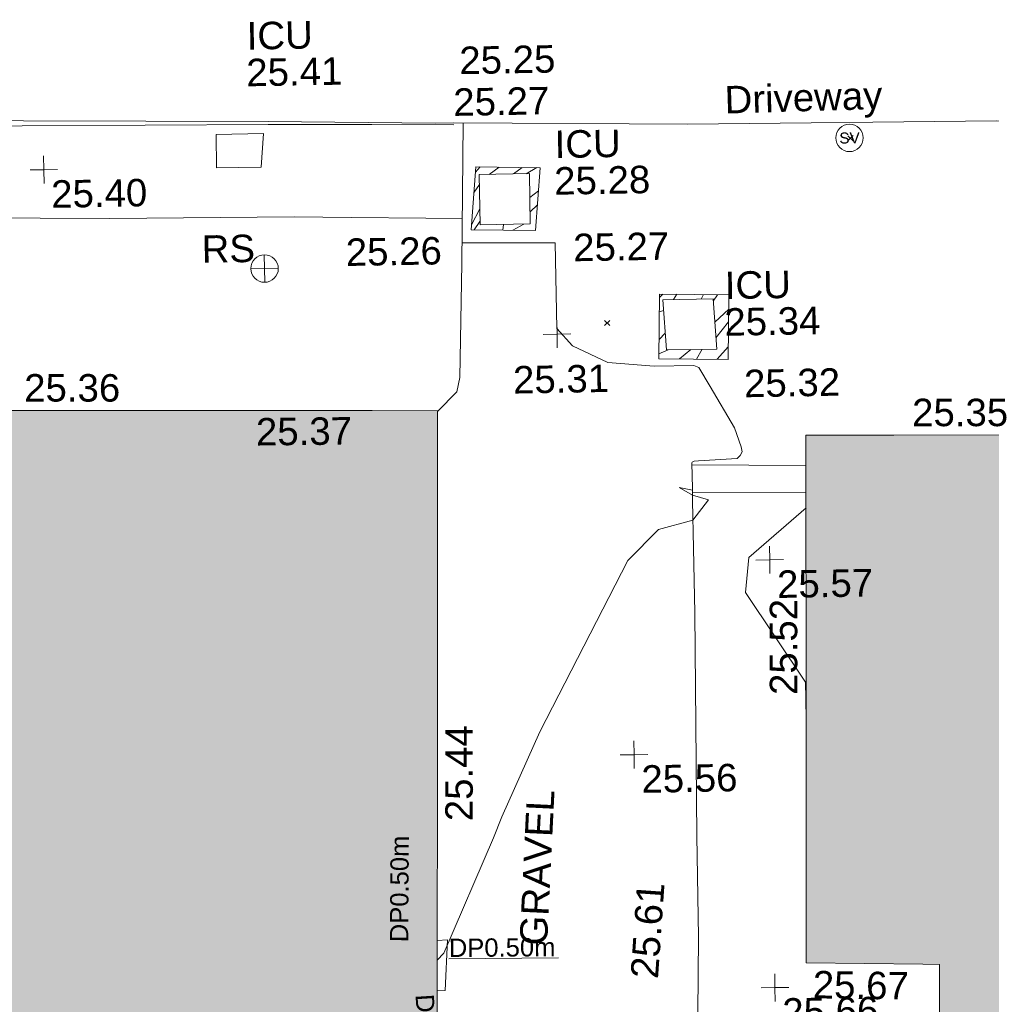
# Model space of a CAD drawing. Header units: millimetres. Extents: x -287732 to 520720, y -103372 to 287754.
# Tile 162 of 256: x -163253 to -149992, y 158575 to 172015. Entities that reach past the tile are written whole.
import ezdxf

# ---------------------------------------------------------------- set-up
doc = ezdxf.new("R2010")
doc.units = ezdxf.units.MM
for name, pattern in [('IMPORT-HIDDEN2 _3_', [4762.5, 3175, -1587.5]), ('IMPORT-UG_ELEC_STREET LIGHTING_QLB2 _2_', [2700, 1500, -300.0000000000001, 0, -250, 150, -300.0000000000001, 0, -200]), ('IMPORT-UG_WATER_QLB2 _2_', [2500, 1500, -300.0000000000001, 0, -50, 150, -300.0000000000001, 0, -200])]:
    doc.linetypes.add(name, pattern=pattern)
for name, color, linetype, lineweight in [('00_TOPO_DRIVE_WAY', 7, 'Continuous', 9), ('00_TOPO_SURFACE', 7, 'Continuous', 9), ('00_TOPO_SURVEY_TEXT', 7, 'Continuous', 9), ('A_RHA_Detail', 7, 'Continuous', 9), ('GEN-TEXT', 7, 'Continuous', 9)]:
    doc.layers.add(name, color=color, linetype=linetype, lineweight=lineweight)
for name, color, linetype, lineweight, true_color in [('00_TOPO_FOOTPATH', 7, 'Continuous', 9, 0xa50000), ('00_TOPO_FURN_SIGN', 7, 'Continuous', 9, 0x666666), ('00_TOPO_KERB_BOTTOM', 1, 'Continuous', 9, 0xff0000), ('00_TOPO_KERB_TOP', 7, 'Continuous', 9, 0xa500a5), ('00_TOPO_LEVEL_SPOT', 7, 'Continuous', 9, 0x666666), ('00_TOPO_SERV_IC', 5, 'Continuous', 9, 0x0000ff), ('00_TOPO_SERV_STOP_VALVE', 7, 'Continuous', 9, 0x666666), ('00_TOPO_STEPS', 7, 'Continuous', 9, 0x666666), ('00_UAV_BUILDING_OUTLINE', 5, 'Continuous', 9, 0x0000ff), ('01_DTM_CONTOUR_MNR', 7, 'Continuous', 9, 0xa5a552), ('12333-PUM-2D-U-0001-C01 - Rev2_REVIT IMPORT_dwg', 7, 'Continuous', 9, 0x767676), ('A_RHA_Line', 7, 'Continuous', 9, 0x00a600), ('PUM-CHAMBER EXTENTS', 6, 'IMPORT-HIDDEN2 _3_', 9, 0xff00ff), ('PUM-WATER-MH', 5, 'Continuous', 9, 0x0000ff), ('PUM-WATER-QLB2', 5, 'IMPORT-UG_WATER_QLB2 _2_', 9, 0x0000ff)]:
    doc.layers.add(name, color=color, linetype=linetype, lineweight=lineweight, true_color=true_color)
doc.styles.add('Arial_1', font='arial.ttf', dxfattribs={"height": 250})
doc.styles.add('Swis721 Lt BT', font='swissl.ttf', dxfattribs={"height": 399.9999999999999})
doc.styles.add('Swis721 Lt BT_2', font='swissl.ttf', dxfattribs={"height": 375})
pattern_1 = [(45, (-533641079.65, -725615854.3560001), (-265.1650429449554, 265.1650429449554), []), (45, (-533640902.873, -725615854.3560001), (-265.1650429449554, 265.1650429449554), [])]

# ---------------------------------------------------------------- blocks, each defined once
blk = doc.blocks.new('12333-PUM-2D-U-0001-C01 - Rev2_REVIT IMPORT_dwg_MSL_Sluice_Valve_SYM-2077186-Site Location Plan Proposed')
at = {"layer": '00_TOPO_SERV_STOP_VALVE', "color": 254, "true_color": 0xcccccc}
blk.add_circle((0, 0), 500.0000000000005, dxfattribs=at)
at = {"layer": '00_TOPO_SERV_STOP_VALVE', "insert": (0, 198.9876086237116), "char_height": 399.9999999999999, "width": 785.1100955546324, "attachment_point": 2, "line_spacing_factor": 1.005061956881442, "style": 'Swis721 Lt BT'}
blk.add_mtext('SV', dxfattribs=at)
blk = doc.blocks.new('12333-PUM-2D-U-0001-C01 - Rev2_REVIT IMPORT_dwg_MSL_RoadSign_SYM-2077193-Site Location Plan Proposed')
at = {"layer": '00_TOPO_FURN_SIGN', "color": 254, "true_color": 0xcccccc}
for p, q in [((-0.2287617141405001, -500.0000000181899), (-0.2287617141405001, 499.9999999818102)), ((-500.2287617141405, 0), (499.7712382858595, 0))]:
    blk.add_line(p, q, dxfattribs=at)
blk.add_circle((-0.2287617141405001, 0), 500.0000000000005, dxfattribs=at)
blk = doc.blocks.new('12333-PUM-2D-U-0001-C01 - Rev2_REVIT IMPORT_dwg_MM-2077200-Site Location Plan Proposed')
at = {"layer": '00_TOPO_LEVEL_SPOT', "color": 254, "true_color": 0xcccccc, "flags": 128}
for points in [[(500.0000000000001, 0), (0, 0), (0, 500.0000000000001)], [(0, -500.0000000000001), (0, 0), (-500.0000000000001, 0)]]:
    blk.add_lwpolyline(points, dxfattribs=at)
blk = doc.blocks.new('12333-PUM-2D-U-0001-C01 - Rev2_REVIT IMPORT_dwg_MGS62954_T2_Galway_ITM_3d_Rev1-2077680-Site Location Plan Proposed')
at = {"layer": '00_TOPO_DRIVE_WAY', "color": 254, "true_color": 0xcccccc, "flags": 128}
for points in [[(533747344.24162, 725724814.9490771), (533747609.6850337, 725725076.6999832), (533747654.5705009, 725725274.080088), (533747707.3378616, 725726828.2739666), (533747760.1353601, 725728745.8669437)], [(533747634.9638193, 725728748.7596011), (533750821.4659277, 725728675.1209817), (533755039.3341944, 725728649.0769134), (533760195.1452595, 725728528.2893878), (533766107.9389402, 725728420.0941715), (533772325.3917744, 725728327.5430996), (533775213.6032514, 725728177.2023904)]]:
    blk.add_lwpolyline(points, dxfattribs=at)
at = {"layer": '00_TOPO_FOOTPATH', "color": 254, "true_color": 0xcccccc, "flags": 128}
blk.add_lwpolyline([(533716509.2170857, 725726760.0904541), (533716520.0000001, 725726840.0000001), (533718410.0000001, 725727010), (533719548.8541701, 725727691.8659503), (533719760.9249094, 725727793.9087627), (533721255.2925904, 725727909.4001667), (533723661.0331931, 725727898.2680072), (533726387.9122619, 725727908.9516324), (533730090.0530677, 725727828.5264971), (533733093.9109142, 725727775.9759908), (533735987.417595, 725727715.5118432), (533738169.1319916, 725727629.4399927), (533742916.3907012, 725727526.6794776), (533745433.8252317, 725727502.7841978), (533746214.0887906, 725727481.2898372), (533747227.8362016, 725727453.363565), (533747724.1774735, 725727439.884792)], dxfattribs=at)
at = {"layer": '00_TOPO_KERB_BOTTOM', "color": 254, "true_color": 0xcccccc, "flags": 128}
blk.add_lwpolyline([(533718902.0406851, 725729306.6827767), (533719739.712406, 725729309.4440213), (533722067.1559501, 725729265.8544377), (533725314.999899, 725729198.2312101), (533730337.4750065, 725729095.1731806), (533735224.5689136, 725729011.6519537), (533738371.241127, 725728947.3415241), (533740373.1331082, 725728906.4276556), (533741760.146176, 725728878.410994), (533745101.1675755, 725728810.9247764), (533747376.8537813, 725728751.7965444), (533747634.9638193, 725728748.7596011)], dxfattribs=at)
at = {"layer": '00_TOPO_KERB_TOP', "color": 254, "true_color": 0xcccccc, "flags": 128}
blk.add_lwpolyline([(533718904.6055484, 725729229.2577907), (533719739.2613209, 725729232.0486037), (533722065.6258769, 725729188.479228), (533725313.4005707, 725729120.8574426), (533727011.8036676, 725729086.0072794), (533728450.0917016, 725729056.4945139), (533730336.0199593, 725729017.7964523), (533735223.1170288, 725728934.2751714), (533738396.8812265, 725728869.4110466), (533740371.5609828, 725728829.0533308), (533741742.3409033, 725728812.5585402), (533745100.693315, 725728772.1470056), (533746516.3833102, 725728744.2552675), (533747631.7722932, 725728720.7200453)], dxfattribs=at)
at = {"layer": '00_TOPO_SERV_IC', "color": 254, "true_color": 0xcccccc}
for p, q in [((533744385.9000002, 725728647.6000001), (533745033.6000001, 725728647.6000001)), ((533744385.9000002, 725728647.6000001), (533744385.9000002, 725728190.4000002)), ((533745033.6000001, 725728647.6000001), (533744995.5000002, 725728190.4000002)), ((533744385.9000002, 725728190.4000002), (533744995.5000002, 725728190.4000002)), ((533747967.3000002, 725728038.0000001), (533748653.1000001, 725728038.0000001)), ((533747967.3000002, 725728038.0000001), (533747967.3000002, 725727352.2000002)), ((533748653.1000001, 725728038.0000001), (533748653.1000001, 725727352.2000002)), ((533747967.3000002, 725727352.2000002), (533748653.1000001, 725727352.2000002)), ((533750443.8000001, 725726285.4000002), (533751129.6000001, 725726285.4000002)), ((533750443.8000001, 725726285.4000002), (533750481.9000001, 725725599.6)), ((533751129.6000001, 725726285.4000002), (533751167.7000001, 725725599.6)), ((533750481.9000001, 725725599.6), (533751167.7000001, 725725599.6))]:
    blk.add_line(p, q, dxfattribs=at)
at = {"layer": '00_TOPO_STEPS', "color": 254, "true_color": 0xcccccc}
for p, q in [((533752357.8886564, 725723989.3383322), (533750802.4602993, 725724026.6247026)), ((533750802.1732611, 725723644.7908419), (533752351.5986, 725723620.7849017))]:
    blk.add_line(p, q, dxfattribs=at)
at = {"layer": '00_TOPO_SURFACE', "color": 254, "true_color": 0xcccccc, "flags": 128}
for points in [[(533747715.0984069, 725727110.1351786), (533748990.0000001, 725727090.0000001), (533748990.0000001, 725725920.0000001), (533749200.0000001, 725725680.0000001), (533749680.0000002, 725725440.0000002), (533750310.0000002, 725725380), (533750850, 725725380), (533750920.0000001, 725725350), (533751070.0000001, 725725090.0000001), (533751390.0000001, 725724520.0000001), (533751480, 725724260), (533751490, 725724190.0000001), (533751463.111809, 725724142.3065677), (533751420.0000001, 725724100.0000001), (533750890.0000001, 725724080.0000001), (533750830.84341, 725724074.4389861), (533750804.1173021, 725724063.8904018), (533750802.4782158, 725724050.4585509)], [(533750802.4782158, 725724050.4585509), (533750802.2170864, 725723703.0898924), (533750802.0906397, 725723534.8836317), (533750803.7752504, 725722887.8231307), (533750806.076113, 725722004.0596718), (533750782.0677864, 725718961.3827457), (533750779.3780541, 725717580.5127354), (533750670.0000001, 725713390.0000001)]]:
    blk.add_lwpolyline(points, dxfattribs=at)
at = {"layer": '01_DTM_CONTOUR_MNR', "color": 254, "true_color": 0xcccccc, "flags": 128}
for points in [[(533747207.2672281, 725717327.300269), (533747300.571324, 725717421.0285763), (533748002.9858109, 725718984.1964405), (533748121.4165816, 725719267.9150287), (533748663.1201505, 725720418.405041), (533749903.0254509, 725722734.4664217), (533750328.5932427, 725723151.5898769), (533750800.0000001, 725723270), (533751021.4285715, 725723542.8571429), (533750800.0000001, 725723612.5), (533750622.7777779, 725723720.0000001), (533750802.1993557, 725723679.503594)], [(533752347.9893637, 725723409.308825), (533751557.7939633, 725722746.3658501), (533751500.0856867, 725722272.4022449), (533752300.0000001, 725721030), (533752301.2552302, 725720806.5062761), (533752298.5506071, 725720512.54257)]]:
    blk.add_lwpolyline(points, dxfattribs=at)
at = {"xscale": 0.375, "yscale": 0.375, "zscale": 0.375}
for name, p in [('12333-PUM-2D-U-0001-C01 - Rev2_REVIT IMPORT_dwg_MSL_Sluice_Valve_SYM-2077186-Site Location Plan Proposed', (533753030.0000001, 725728450.0000002)), ('12333-PUM-2D-U-0001-C01 - Rev2_REVIT IMPORT_dwg_MM-2077200-Site Location Plan Proposed', (533742027.0501565, 725728207.4617248)), ('12333-PUM-2D-U-0001-C01 - Rev2_REVIT IMPORT_dwg_MSL_RoadSign_SYM-2077193-Site Location Plan Proposed', (533745016.1691286, 725726805.7847869)), ('12333-PUM-2D-U-0001-C01 - Rev2_REVIT IMPORT_dwg_MM-2077200-Site Location Plan Proposed', (533748991.9172841, 725725841.523872)), ('12333-PUM-2D-U-0001-C01 - Rev2_REVIT IMPORT_dwg_MM-2077200-Site Location Plan Proposed', (533751840, 725722710.0000001)), ('12333-PUM-2D-U-0001-C01 - Rev2_REVIT IMPORT_dwg_MM-2077200-Site Location Plan Proposed', (533749942.4407968, 725720083.068633)), ('12333-PUM-2D-U-0001-C01 - Rev2_REVIT IMPORT_dwg_MM-2077200-Site Location Plan Proposed', (533751810.0000002, 725716870))]:
    blk.add_blockref(name, p, dxfattribs=at)
at = {"layer": '00_TOPO_DRIVE_WAY', "color": 251, "true_color": 0x666666, "insert": (533751331.7081021, 725729186.3837242), "char_height": 375, "width": 2436.183848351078, "attachment_point": 1, "rotation": 0.709067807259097, "line_spacing_factor": 1.005061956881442, "style": 'Swis721 Lt BT_2'}
blk.add_mtext('Driveway', dxfattribs=at)
at = {"layer": '00_TOPO_DRIVE_WAY', "color": 251, "true_color": 0x666666, "insert": (533746128.6190067, 725727196.2861468), "char_height": 375, "width": 1495.902363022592, "attachment_point": 1, "line_spacing_factor": 1.005061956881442, "style": 'Swis721 Lt BT_2'}
blk.add_mtext('25.26', dxfattribs=at)
at = {"layer": '00_TOPO_FURN_SIGN', "insert": (533744162.3925484, 725727273.2855242), "char_height": 375, "width": 783.5679044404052, "attachment_point": 1, "line_spacing_factor": 1.005061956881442, "style": 'Swis721 Lt BT_2'}
blk.add_mtext('RS', dxfattribs=at)
at = {"layer": '00_TOPO_KERB_BOTTOM', "color": 251, "true_color": 0x666666, "insert": (533747723.8630641, 725729787.2803302), "char_height": 375, "width": 1495.902363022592, "attachment_point": 1, "line_spacing_factor": 1.005061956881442, "style": 'Swis721 Lt BT_2'}
blk.add_mtext('25.25', dxfattribs=at)
at = {"layer": '00_TOPO_KERB_TOP', "color": 251, "true_color": 0x666666, "insert": (533747631.8, 725729219.0925015), "char_height": 375, "width": 1495.902363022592, "attachment_point": 1, "line_spacing_factor": 1.005061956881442, "style": 'Swis721 Lt BT_2'}
blk.add_mtext('25.27', dxfattribs=at)
at = {"layer": '00_TOPO_LEVEL_SPOT', "char_height": 375, "width": 1495.902363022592, "attachment_point": 1, "line_spacing_factor": 1.005061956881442, "style": 'Swis721 Lt BT_2'}
for s, insert in [('25.40', (533742122.1808528, 725728060.1102244)), ('25.31', (533748380.6317476, 725725415.229909)), ('25.57', (533751935.0808527, 725722562.6102246)), ('25.56', (533750037.4808529, 725719935.7102244)), ('25.66', (533751905.0808529, 725716722.6102245))]:
    blk.add_mtext(s, dxfattribs=dict(at, insert=insert))
at = {"layer": '00_TOPO_SERV_IC', "color": 251, "true_color": 0x666666, "char_height": 375, "attachment_point": 1, "line_spacing_factor": 1.005061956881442, "style": 'Swis721 Lt BT_2'}
for s, insert, width in [('ICU', (533744827.7294654, 725730172.7807962), 1021.012723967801), ('25.41', (533744813.8186405, 725729672.3223685), 1495.902363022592), ('ICU', (533749003.7141504, 725728619.8182932), 1021.012723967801), ('25.28', (533748989.8033255, 725728119.3598658), 1495.902363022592), ('ICU', (533751292.6111333, 725726654.2746865), 1021.012723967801), ('25.34', (533751278.7003084, 725726153.816259), 1495.902363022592)]:
    blk.add_mtext(s, dxfattribs=dict(at, insert=insert, width=width))
at = {"layer": '00_TOPO_SURFACE', "color": 251, "true_color": 0x666666, "char_height": 375, "width": 1495.902363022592, "attachment_point": 1, "line_spacing_factor": 1.005061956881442, "style": 'Swis721 Lt BT_2'}
for s, insert in [('25.27', (533749232.8744158, 725727206.5922521)), ('25.32', (533751532.3219552, 725725309.7448794))]:
    blk.add_mtext(s, dxfattribs=dict(at, insert=insert))
at = {"layer": '00_TOPO_SURFACE', "color": 251, "true_color": 0x666666, "insert": (533749841.6999506, 725717045.0194589), "char_height": 375, "width": 1495.902363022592, "attachment_point": 1, "rotation": 85.06283377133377, "line_spacing_factor": 1.005061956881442, "style": 'Swis721 Lt BT_2'}
blk.add_mtext('25.61', dxfattribs=at)
at = {"layer": '00_TOPO_SURVEY_TEXT', "color": 251, "true_color": 0x666666, "insert": (533748334.6514931, 725717517.1583356), "char_height": 375, "width": 2322.210334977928, "attachment_point": 1, "rotation": 86.2212608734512, "line_spacing_factor": 1.005061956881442, "style": 'Swis721 Lt BT_2'}
blk.add_mtext('GRAVEL', dxfattribs=at)
at = {"layer": '00_UAV_BUILDING_OUTLINE', "color": 251, "true_color": 0x666666, "char_height": 375, "width": 1495.902363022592, "attachment_point": 1, "line_spacing_factor": 1.005061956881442, "style": 'Swis721 Lt BT_2'}
for s, insert, rotation in [('25.36', (533741711.0057616, 725725423.2085415), 358.95198352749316), ('25.35', (533753821.735398, 725724875.2645515), 359.02223484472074), ('25.37', (533744861.1530972, 725724767.4870546), 359.62578465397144), ('25.52', (533751809.2865213, 725720866.3062435), 89.02223484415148), ('25.44', (533747350.813964, 725719220.5475227), 88.951983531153), ('25.67', (533752333.3221457, 725717090.550185), 358.2202595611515)]:
    blk.add_mtext(s, dxfattribs=dict(at, insert=insert, rotation=rotation))
blk = doc.blocks.new('12333-PUM-2D-U-0001-C01 - Rev2_REVIT IMPORT_dwg-1620468-Site Location Plan Proposed')
at = {"layer": 'PUM-CHAMBER EXTENTS', "true_color": 0xffaaff}
h = blk.add_hatch(dxfattribs=at)
h.set_pattern_fill('FP_3', color=211, style=0, pattern_type=2)
h.set_pattern_definition(pattern_1)
h.paths.add_polyline_path([(107644.3501529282, 111405.6438214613), (107723.3501528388, 112262.643821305), (106845.3501529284, 112289.6438213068), (106766.3501529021, 111432.6438213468), (107571.8796961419, 111407.8724118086)])
h.paths.add_polyline_path([(106887.6501529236, 111497.843821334), (106887.6501529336, 112183.6438213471), (107573.4501529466, 112183.6438213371), (107573.4501529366, 111497.843821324), (107561.4794694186, 111497.8438213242)])
h = blk.add_hatch(dxfattribs=at)
h.set_pattern_fill('FP_3', color=211, style=0, pattern_type=2)
h.set_pattern_definition(pattern_1)
h.paths.add_polyline_path([(110240.3501528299, 109601.6438213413), (110266.3501529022, 110482.6438213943), (109321.3501528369, 110508.6438213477), (109295.3501526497, 109627.6438212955), (110085.6179149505, 109605.9010045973)])
h.paths.add_polyline_path([(109402.2501528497, 109745.2438212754), (109364.1501528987, 110431.0438213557), (110049.9501529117, 110431.0438213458), (110088.0501528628, 109745.2438212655), (109642.9411733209, 109745.2438212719)])
at = {"layer": 'GEN-TEXT', "color": 253, "true_color": 0xaaaaaa}
for p, q in [((111928.8778995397, 112555.643821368), (111999.5885776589, 112626.3544994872)), ((111999.5885776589, 112555.643821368), (111928.8778995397, 112626.3544994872)), ((108563.9948138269, 110091.2884823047), (108634.7054919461, 110161.9991604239)), ((108634.7054919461, 110091.2884823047), (108563.9948138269, 110161.9991604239))]:
    blk.add_line(p, q, dxfattribs=at)
at = {"layer": 'PUM-CHAMBER EXTENTS', "color": 211, "linetype": 'Continuous', "true_color": 0xffaaff, "flags": 128}
for points in [[(106766.3501529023, 111432.6438213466), (106845.3501529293, 112289.6438213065), (107723.350152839, 112262.6438213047), (107644.3501529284, 111405.6438214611)], [(109321.3501528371, 110508.6438213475), (110266.3501529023, 110482.6438213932), (110240.3501528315, 109601.643821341), (109295.3501526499, 109627.6438212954)]]:
    blk.add_lwpolyline(points, close=True, dxfattribs=at)
at = {"layer": 'PUM-WATER-MH', "color": 161, "true_color": 0xaaaaff}
blk.add_line((106132.4982196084, 101739.7531292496), (106273.3501528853, 101744.6438213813), dxfattribs=at)
at = {"layer": 'PUM-WATER-MH', "color": 161, "true_color": 0xaaaaff, "flags": 128}
blk.add_lwpolyline([(106273.3501528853, 101744.6438213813), (106230.3501529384, 101055.6438213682), (106119.9134013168, 101051.8092119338)], dxfattribs=at)
at = {"layer": 'PUM-WATER-QLB2', "color": 161, "true_color": 0xaaaaff, "flags": 128}
blk.add_lwpolyline([(107785.3501528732, 101472.6438213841), (106230.3501529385, 101487.6438212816), (106127.34493899, 101458.0511631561)], dxfattribs=at)
blk.add_blockref('12333-PUM-2D-U-0001-C01 - Rev2_REVIT IMPORT_dwg_MGS62954_T2_Galway_ITM_3d_Rev1-2077680-Site Location Plan Proposed', (-533641079.6498471, -725615854.3561786))
at = {"layer": 'PUM-WATER-QLB2', "char_height": 250, "width": 1738.507782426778, "attachment_point": 2, "line_spacing_factor": 0.9417779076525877, "style": 'Arial_1'}
for insert, rotation in [((105503.3811170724, 102455.6823226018), 88.61473903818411), ((107017.6970745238, 101754.3008832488), 359.4473247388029), ((106105.2774663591, 100288.6836393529), 272.5448043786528)]:
    blk.add_mtext('DP0.50m', dxfattribs=dict(at, insert=insert, rotation=rotation))

msp = doc.modelspace()

# ---------------------------------------------------------------- hatches: boundary and pattern name
at = {"layer": 'A_RHA_Detail', "true_color": 0xc0c0c0}
h = msp.add_hatch(color=9, dxfattribs=at)
h.paths.add_polyline_path([(-80880.60083809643, -68502.79057078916), (-80400.865924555, -68483.41509113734), (-80400.865924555, -62984.64684185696), (-24474.85765177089, -63009.32043784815), (-24456.14471271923, -50840.30023858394), (-36622.55041039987, -50831.65104353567), (-36622.55041039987, -44228.57792613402), (-50959.0526582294, -44218.38599194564), (-50959.0526582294, -42573.78171514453), (-54563.9325804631, -42571.21897729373), (-54565.69773352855, -45054.17447474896), (-92408.82109321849, -45027.27149621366), (-92411.78875845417, -49201.74309222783), (-100061.9988811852, -49201.74309222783), (-100052.2214449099, -64852.82557838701), (-86120.90825229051, -64852.82557838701), (-86092.1662649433, -62957.90041523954), (-84861.10047608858, -62957.90041523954), (-84854.79052929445, -68240.109737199), (-80870.60226892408, -68240.10973722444)])
h.paths.add_polyline_path([(-137238.9269902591, -68461.9384092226), (-132719.7426408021, -68433.0633692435), (-132847.0731201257, -62850.04282283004), (-130454.6837966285, -62916.63108078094), (-130498.2830220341, -61355.85393642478), (-117581.136331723, -61423.42893438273), (-117492.3908565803, -49183.91309190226), (-125136.5200282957, -49178.47881952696), (-125133.572703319, -45032.61887136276), (-163007.1824077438, -45005.6942194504), (-163007.1824076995, -44090.2963411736), (-163123.8521269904, -44090.21339942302), (-163122.6389897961, -42383.75184302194), (-166563.8543419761, -42383.75184298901), (-166565.034908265, -44044.39824208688), (-193158.4656786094, -44025.49275805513), (-193195.152889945, -62863.65652504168), (-137269.7106414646, -62916.63108078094), (-137254.3708868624, -65679.90523788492)])
h.paths.add_polyline_path([(120310.9497607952, -32334.28230164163), (120312.4652266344, -31610.73011961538), (133451.2244789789, -31638.24899384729), (133469.2230092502, -19717.98315780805), (121295.7536929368, -19692.48606430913), (121319.8434528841, -8190.941560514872), (112277.0825930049, -8172.001674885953), (112263.1770823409, -14811.1234547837), (78285.85310969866, -14739.95861438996), (78292.82277619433, -8167.077575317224), (75241.99098605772, -8160.673431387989), (69355.76844233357, -8152.931592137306), (69353.6659720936, -9156.74635762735), (68372.60878945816, -9154.691552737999), (68372.60878945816, -13705.52853215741), (69333.7233474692, -13707.54156770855), (69325.07112547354, -16249.53369228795), (66623.4489111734, -16249.53369228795), (66619.79243935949, -17995.29925530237), (65989.07757494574, -17995.2992552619), (65985.44262772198, -19730.78799483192), (57152.23993377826, -19712.28702421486), (57127.42535098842, -31559.89463417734), (70277.87165424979, -31587.43801817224), (70277.87165431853, -32271.7414715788), (78263.96947909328, -32285.12944888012), (78266.62661740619, -31019.79372153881), (112335.8856506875, -31091.15111860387), (112335.8856506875, -32317.57330553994), (119781.4233959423, -32333.17321913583)])
h.paths.add_polyline_path([(7503.717409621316, -1791.439263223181), (15482.43097392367, -674.0213231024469), (15484.0826588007, 148.1327206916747), (56188.28042539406, 205.5276654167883), (56155.84326007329, 14338.3166313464), (18016.62665935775, 14236.48149539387), (17967.9025208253, 34313.18372071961), (21727.10644863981, 34324.0692624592), (21708.90974962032, 40608.10218321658), (18009.66447159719, 40608.10218321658), (17995.54603706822, 45483.75063442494), (9770.084204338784, 45420.6329473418), (3966.213879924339, 45446.76585222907), (3984.771235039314, 14176.56786832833), (1023.062455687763, 14176.56786837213), (-276.5134647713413, 14190.52623461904), (-231.6790044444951, 5968.135265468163), (-226.4491536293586, 193.7444677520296), (553.0869992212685, 183.4716499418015), (7477.609307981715, 143.2867586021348), (7488.638446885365, -674.0213231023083)])
h.paths.add_polyline_path([(77755.59663317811, 53.47451145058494), (77729.51881611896, 1699.844979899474), (94464.47132486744, 1659.976083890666), (94606.37913471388, 17991.390236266), (88810.4190114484, 18015.03260816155), (88799.89418497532, 14436.74271609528), (69413.88950349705, 14457.8773889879), (69377.35724448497, 99.62816357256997), (75241.99098605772, 67.32134432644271)])
h.paths.add_polyline_path([(61252.12079701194, 46453.95617366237), (105774.7348988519, 46472.68783506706), (105768.2642198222, 61852.61234306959), (92285.13876309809, 61852.61234306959), (92308.59670399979, 65784.30757140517), (96107.4668000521, 65767.60445243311), (96059.68081117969, 75209.20847378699), (101084.8427276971, 75071.88872764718), (104988.0046543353, 74765.36560406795), (108403.6894220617, 74363.8408943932), (112009.2703903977, 73787.25420861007), (115645.3524815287, 73049.69667206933), (116890.8108051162, 72761.69136252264), (120208.9929833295, 71893.18353872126), (120865.241739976, 71703.68484519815), (124135.6329506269, 70669.67317906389), (127435.6253142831, 69480.50055823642), (127820.4368670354, 69394.93141813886), (128274.3081769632, 69331.69585753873), (128731.8791144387, 69306.66104516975), (129189.9401488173, 69320.00258290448), (129645.2782985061, 69371.62688826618), (130094.6997111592, 69461.17185603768), (130535.0520071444, 69588.00939074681), (130963.246434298, 69751.24981927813), (131376.2795165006, 69949.74812590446), (131771.2541232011, 70182.11198903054), (132162.5575600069, 70460.5404660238), (132496.0921583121, 70741.69081113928), (132820.871367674, 71064.98072578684), (133117.4593294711, 71414.31364272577), (133383.77568926, 71787.23923950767), (133616.5473239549, 72178.5372844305), (133817.1647262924, 72590.54524898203), (133982.6025969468, 73017.89547513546), (134111.7005086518, 73457.59040801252), (134203.5529320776, 73906.54590458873), (134257.5155883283, 74361.61286216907), (134272.5462649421, 74819.5993153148), (134250.5259875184, 75277.29281745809), (134189.6227572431, 75731.48297747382), (134090.9274700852, 76178.98397757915), (133955.1324028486, 76616.65691993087), (133783.1900598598, 77041.43184345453), (133576.3064937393, 77450.32925647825), (133335.932843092, 77840.48103920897), (133063.7551572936, 78209.15055532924), (132761.6825665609, 78553.75185442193), (132431.8338935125, 78871.8678050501), (132076.5227905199, 79161.26705197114), (131698.2415080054, 79419.91966861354), (131299.6434187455, 79646.01139197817), (131093.5942456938, 79746.34209763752), (132146.0467355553, 83110.22226145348), (122787.7632953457, 86282.54285518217), (121604.3555412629, 82800.3591886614), (117095.9864227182, 83870.84033785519), (116841.9598400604, 83526.35449572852), (116120.5435466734, 91221.93611972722), (110237.7341284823, 91274.27491021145), (110194.3680786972, 90435.39030214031), (104988.0046543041, 90486.49901390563), (104973.2761846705, 94309.82427956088), (103746.1314668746, 94309.8242795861), (103839.9937121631, 122852.1474271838), (96365.09202306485, 122931.9599470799), (96350.3400238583, 123952.4168585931), (104555.5505249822, 123902.1925226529), (104607.3234458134, 120248.5396156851), (125502.5015002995, 120134.1933400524), (125662.0200253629, 137657.3796882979), (114479.5865733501, 137699.2256881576), (114382.306264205, 129149.9458158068), (104644.159003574, 129187.9975073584), (104577.9931702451, 126217.3903144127), (101184.4926406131, 126159.1566967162), (101264.6166812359, 135959.2655565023), (89967.23178808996, 135988.8856164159), (89927.63362986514, 125823.6463181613), (93630.53562302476, 125840.7948842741), (93580.65688892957, 122931.9599470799), (88697.38835376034, 122904.7310126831), (88679.3898954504, 95739.09143775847), (86378.25848996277, 95739.09143775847), (86378.18187189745, 96178.1008337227), (83279.50743284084, 96200.92083327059), (83273.62493422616, 95735.74732133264), (70169.67509619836, 95733.22421950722), (70166.26842742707, 96272.07409347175), (66674.99731294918, 96257.14073655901), (66654.74538556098, 95755.71092136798), (65784.77231079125, 95755.71092136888), (65887.65094984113, 117470.630565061), (53473.3427162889, 117487.9046429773), (53434.44066309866, 98570.46349063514), (40649.41626916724, 98570.46349063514), (40610.16711559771, 94406.01479078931), (38853.82372868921, 94410.36303440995), (38848.65589191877, 89463.65332729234), (40612.46601912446, 89518.45976927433), (40665.38257362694, 86257.73741128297), (38372.19584460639, 86305.72309285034), (38369.79374539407, 76901.0507917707), (50937.9512507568, 76944.40198294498), (50922.88567286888, 74598.78180889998), (56484.9061132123, 74588.85093771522), (56484.9061132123, 75194.85181995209), (92465.4037153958, 75233.0258166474), (92645.92783662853, 71766.64845094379), (89810.55521366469, 69362.83965827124), (85313.16173974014, 69360.94750420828), (85313.16173974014, 66907.4050808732), (75210.14498263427, 66903.15451589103), (75210.14498263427, 63815.70944550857), (70819.40014309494, 63815.70999200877), (70819.21601505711, 64253.35708059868), (69456.83415683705, 64253.35708059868), (69455.7195737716, 66901.99623166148), (61303.32856759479, 66898.5668068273), (61304.56054988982, 63970.32021231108), (70500.41048208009, 63970.32021219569), (70500.4088543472, 61852.59006207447), (61245.6438848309, 61848.69637488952), (61252.03558504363, 46656.49344428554)])
h.paths.add_polyline_path([(-17153.16561239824, 48569.32684293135), (-17153.16561224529, 60770.38083685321), (-29362.88357759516, 60774.70428694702), (-29362.88357759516, 67399.20394580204), (-43507.24466814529, 67405.01911303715), (-43488.5313307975, 69093.07334175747), (-45766.41866231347, 69109.32868388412), (-45794.3462003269, 67405.01911303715), (-47272.11273194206, 67404.2124544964), (-47272.44887633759, 66454.91798908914), (-86004.56386332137, 66468.63299519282), (-86006.66970787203, 60521.58362721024), (-92662.87722510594, 60521.58362721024), (-92665.2138765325, 50184.35611932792), (-79752.0168396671, 50179.78309939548), (-79752.016597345, 48591.4932381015), (-17157.7163123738, 48569.32845417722)])
h.paths.add_polyline_path([(-201056.4185878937, 48628.75479108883), (-138377.9751621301, 48634.64535779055), (-138377.9751621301, 50133.28201003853), (-125467.710581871, 50134.49626164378), (-125468.6909603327, 60566.1903686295), (-132186.8595614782, 60565.86652591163), (-132187.4203588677, 66533.0197876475), (-170643.3098734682, 66805.61809689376), (-170643.3098732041, 67738.78475848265), (-200340.0100486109, 67488.93693764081), (-200348.7171487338, 60827.78025104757), (-201057.5650552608, 60827.71357558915), (-201056.6510294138, 51102.04313372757)])
h.paths.add_polyline_path([(-240051.5126725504, 54769.19491160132), (-239444.490259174, 54811.10754483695), (-239186.5396223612, 54841.92927608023), (-238764.8191577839, 54940.98166103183), (-238382.4735933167, 55122.46891388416), (-237990.3402229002, 55354.87497234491), (-237269.2031023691, 55936.21515020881), (-237032.4836384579, 56225.56611516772), (-236793.0039602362, 56569.31473944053), (-236554.5880578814, 57004.26389721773), (-236432.7219585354, 57267.46508908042), (-236300.081527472, 57753.26238983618), (-236250.7285154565, 58017.17885684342), (-236235.6490609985, 58516.21786804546), (-236233.2538429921, 58987.85640053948), (-236213.7029795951, 59823.48083769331), (-236363.8287855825, 59820.86038205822), (-236634.0279869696, 60698.06075827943), (-236391.9547756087, 61432.19726339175), (-236225.4740089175, 61435.10319600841), (-236201.6036569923, 62637.68779596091), (-232563.5271750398, 62639.28734435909), (-232563.5271750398, 63049.03842404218), (-232732.1945866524, 63049.15302218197), (-232860.1521277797, 63457.95890274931), (-232731.606808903, 63914.24862697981), (-232560.8209656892, 63914.24862697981), (-232515.1276847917, 70598.00033009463), (-240628.6947849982, 70598.85496273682), (-240629.7923196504, 72350.98321577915), (-246412.6011212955, 72347.36085933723), (-246412.6011212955, 70616.45923936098), (-254449.5805725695, 70618.60952619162), (-254454.637144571, 70754.06491720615), (-254469.7140363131, 73191.66276250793), (-263883.2532625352, 73267.83063688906), (-263902.4181505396, 68260.74348553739), (-263714.8217520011, 68259.82096572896), (-263552.9672900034, 67819.65434396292), (-263719.0883117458, 67392.2068408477), (-263913.6298699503, 67392.20684284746), (-263956.7001913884, 58633.76423459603), (-260181.1963171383, 58611.22607638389), (-260192.3146983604, 56354.25111579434), (-257184.684388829, 56339.46086021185), (-257213.4419957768, 57092.93866021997), (-257338.5163846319, 57093.27331223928), (-257471.0109294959, 57531.74572308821), (-257338.5163845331, 58062.22513696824), (-257203.4956297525, 58064.06881289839), (-257173.5751889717, 58598.54056692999), (-256478.2273617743, 58575.27357994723), (-256478.2273617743, 58788.51859473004), (-256013.0091299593, 58911.92701534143), (-255397.0786664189, 58780.99767617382), (-255397.0786664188, 58595.982422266), (-243809.885361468, 58585.92793201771), (-243805.3570672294, 58352.04527760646), (-243740.939469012, 57884.52572680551), (-243619.0830608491, 57421.84877545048), (-243424.3877545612, 56943.65915412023), (-243247.1437899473, 56608.24157713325), (-243003.0710579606, 56249.99021479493), (-242732.2093200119, 55932.75703082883), (-242371.7230178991, 55603.12658811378), (-242141.255125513, 55424.88676767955), (-241804.9643037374, 55216.88439822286), (-241529.4640827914, 55077.02869055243), (-241100.6275144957, 54917.18295003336), (-240836.2134980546, 54840.82833176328), (-240453.4486195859, 54788.60784130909), (-240218.9578693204, 54777.28227442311)])
h.paths.add_polyline_path([(40276.69022552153, 59895.36417752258), (40328.62676029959, 69196.9439153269), (36588.99968785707, 69217.8245910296), (36619.46637569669, 74674.25962428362), (32264.36460078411, 74687.02318924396), (32233.48293867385, 69156.26826306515), (11916.69390495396, 69269.70959686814), (11966.66200111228, 78218.75165974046), (29087.509017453, 78123.15526808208), (29143.44567205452, 88141.1370047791), (15719.348796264, 88216.09212953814), (15732.60379610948, 90589.9978889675), (4594.294101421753, 90652.19003489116), (4525.129359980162, 78265.12250449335), (10096.76365553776, 78234.01258731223), (10077.43887221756, 74773.03821910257), (4547.641142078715, 74803.91453678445), (4465.579974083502, 60107.1600234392), (19125.89094760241, 60025.30234268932), (19139.86249374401, 62527.53804644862), (31738.59196305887, 62457.19146404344), (31724.55430858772, 59943.11609815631), (38369.79364225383, 59906.01157293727)])
h.paths.add_polyline_path([(-246083.0241259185, 72334.29150213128), (-246083.0594797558, 72334.30275087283), (-246208.2905500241, 72334.29150213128)])
h.paths.add_polyline_path([(-114575.3004830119, 112178.0758695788), (-114575.3246435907, 112178.0758695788), (-114707.2752166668, 115801.5811617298)])
h.paths.add_polyline_path([(-154699.9178765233, 101760.4080976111), (-114382.050333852, 101776.0542914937), (-114382.050333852, 106926.9360164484), (-113755.641395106, 106927.1792101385), (-113757.5507412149, 111847.2721531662), (-114431.6837526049, 111847.2721531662), (-114431.8097758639, 112178.0758695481), (-114575.3004830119, 112178.0758695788), (-114578.9984943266, 121707.2390833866), (-123056.9849702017, 121707.2390833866), (-123068.8201032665, 156452.7036899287), (-119381.2340625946, 156454.1348067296), (-119381.2340625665, 160165.8597952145), (-115501.031452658, 160167.3662801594), (-115503.3750945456, 166206.5793118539), (-132411.7987151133, 166599.6604729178), (-132411.8243278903, 166665.6603411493), (-135275.0124468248, 166664.5490317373), (-135275.0124468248, 166628.1883101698), (-135911.3205076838, 166628.1944502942), (-135911.3479256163, 166352.1604668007), (-152521.1633846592, 166345.7146753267), (-152518.3680955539, 159142.6836790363), (-150699.3133726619, 159117.9265656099), (-150758.5477087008, 122560.691203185), (-151059.2005266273, 122560.691203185), (-151061.0981347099, 121302.4374932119), (-154138.3148337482, 121372.6012653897), (-154138.3148337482, 121865.1834517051), (-154704.3888425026, 121867.2611370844), (-154688.5451973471, 119352.3937021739), (-154745.5933227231, 119352.3715636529), (-154745.5763474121, 118722.1532660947), (-160794.1544526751, 118748.7442832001), (-160794.1544526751, 119410.5425977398), (-163852.1622693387, 119422.408321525), (-163855.0715294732, 118762.2003111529), (-167568.6765459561, 118778.5256058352), (-166634.6619849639, 124395.1277019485), (-166930.050559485, 124500.0918161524), (-167568.6765459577, 124707.6250903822), (-168028.2173235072, 124841.3808647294), (-168630.5006276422, 124991.3056740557), (-169238.2056069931, 125117.4693074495), (-169850.3952285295, 125219.6772876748), (-170466.1255403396, 125297.7720169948), (-171089.11025998, 125351.8553033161), (-171704.4065937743, 125381.1774255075), (-172325.0479971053, 125386.3595015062), (-172782.2248668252, 125374.5832362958), (-173401.7764235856, 125337.4554476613), (-174109.844898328, 125263.4341236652), (-174634.1213722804, 125190.4100126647), (-175245.0145766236, 125080.719099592), (-176047.1958093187, 124895.7675260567), (-176665.4852587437, 124724.7228134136), (-177045.3001228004, 124609.1129151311), (-177631.5127792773, 124405.2077276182), (-176665.4852586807, 118818.5158794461), (-177558.9402083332, 118822.4435768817), (-177662.2853368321, 125263.4341236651), (-176365.3912351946, 126542.9270807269), (-159462.2970490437, 126319.910391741), (-157057.7396790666, 128609.0850976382), (-157060.6673204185, 136153.1661957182), (-158638.8016610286, 137740.2441626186), (-159352.3735831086, 137740.2441626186), (-161634.4140634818, 140201.1078539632), (-168727.9404945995, 140256.8191146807), (-171035.0401161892, 137942.8847305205), (-174184.1459014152, 137942.8847305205), (-176460.1167434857, 140292.2858551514), (-177341.6856934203, 140292.2858551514), (-177341.7113613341, 140358.4281613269), (-183428.5803825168, 140356.0660244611), (-185921.6385985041, 137917.4639994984), (-185921.6385985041, 131757.3091155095), (-186906.8767412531, 131756.9267733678), (-187725.3914540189, 130809.9989183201), (-187724.058890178, 127376.1828148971), (-186481.0281350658, 126304.5577463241), (-186479.4846754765, 122327.2959175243), (-185176.2828158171, 121059.4673825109), (-180304.1129154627, 121059.4673824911), (-180304.1136492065, 118802.0484409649), (-193555.3706955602, 118802.0484409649), (-193555.368699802, 133117.8341649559), (-192593.6442938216, 133118.2073819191), (-192593.6442938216, 134200.8158367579), (-192224.6284783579, 134200.9592041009), (-192225.5653014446, 136615.0101267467), (-192595.0012460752, 136615.0101267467), (-192595.4357332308, 137734.4745165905), (-193589.2709668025, 137734.4746851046), (-193589.2685988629, 147474.570583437), (-193163.2062206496, 147492.8644732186), (-192765.7252967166, 147531.087133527), (-192359.9383250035, 147589.5931622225), (-192199.8207947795, 147616.5827294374), (-191882.7548926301, 147682.9245600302), (-191568.5380070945, 147761.6632019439), (-191257.654638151, 147852.677242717), (-190828.6072909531, 148002.2045655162), (-190647.7999969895, 148070.9514233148), (-190349.7690789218, 148197.8750094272), (-190056.9509284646, 148336.4013817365), (-189769.797051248, 148486.3169427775), (-189405.3590254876, 148698.0567944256), (-189132.906026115, 148873.2749095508), (-188867.542109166, 149059.0543929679), (-188609.6764469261, 149255.1087866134), (-188354.9814055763, 149465.3525772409), (-188079.6339208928, 149713.879248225), (-187884.9836199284, 149901.8220103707), (-187545.928247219, 150265.8040604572), (-187446.29984479, 150378.3960832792), (-187241.3270201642, 150629.2310214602), (-187046.3599558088, 150887.9197697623), (-186861.6992771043, 151154.0634500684), (-186546.1373636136, 151669.829875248), (-186524.4196769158, 151707.0632450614), (-163675.2898318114, 151669.829875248), (-163687.5843045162, 148134.07679455), (-157303.6541541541, 148136.492106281), (-157303.6541541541, 155759.91501608), (-157557.4317586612, 155765.0384228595), (-157555.9168973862, 166678.0466575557), (-187009.2021991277, 166699.7464767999), (-187013.0952111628, 162054.4009359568), (-188707.17754695, 162044.5925187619), (-188705.9961892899, 155021.5333641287), (-188737.9999316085, 154650.5326604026), (-188799.0133969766, 154283.1866125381), (-188857.2045401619, 154035.4341107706), (-188966.1106131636, 153679.3368924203), (-189102.6200311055, 153332.8820747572), (-189265.8911675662, 152998.2056672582), (-189454.9174011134, 152677.371060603), (-189645.2484685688, 152421.3220123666), (-189916.9563410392, 152104.2450531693), (-190212.7041973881, 151809.4634871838), (-190530.6686598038, 151538.7947471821), (-190868.8893671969, 151293.9075915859), (-191225.281078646, 151076.3118324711), (-191597.6465194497, 150887.3490191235), (-192092.8415776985, 150682.5621956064), (-192519.2468154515, 150561.8451365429), (-192903.8930791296, 150482.240889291), (-193187.215491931, 150440.8868273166), (-193594.1866364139, 150407.1257787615), (-193594.5952989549, 151459.9895227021), (-205369.2399268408, 151455.4201247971), (-205354.4523517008, 113350.0822379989), (-207187.1580384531, 113349.3710182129), (-207184.3024929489, 105991.0636522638), (-205312.8748221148, 105991.1901500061), (-205311.2362476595, 101769.6553082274), (-175488.6451201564, 101781.2285901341), (-175488.6451201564, 110889.6985621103), (-154703.4627663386, 110897.5679794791), (-154700.2792295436, 102691.5597281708)])
h.paths.add_polyline_path([(193735.9435693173, 113047.8274774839), (208865.0938716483, 114991.0266430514), (208976.1154123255, 114126.6471160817), (216447.8967332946, 115086.3281915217), (216038.7305308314, 118271.9702413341), (232648.5073383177, 120405.3421626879), (233425.993615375, 114352.0734369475), (240632.2017567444, 115277.6440988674), (239854.8412683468, 121329.9334727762), (256406.8682407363, 123455.8879629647), (257091.7572256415, 118089.1198988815), (264572.2871227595, 119040.8180953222), (261877.8350555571, 138524.7609215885), (259178.7147038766, 138221.6086035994), (259197.3483655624, 137439.0084132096), (254686.1480587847, 136897.0007612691), (255412.6810205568, 131314.8303176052), (240852.7447969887, 129522.4514056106), (239771.0426543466, 137918.8519126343), (240649.5822431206, 138010.1984551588), (240062.3063116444, 142776.6750342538), (239165.7694642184, 142685.0143484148), (237630.9646614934, 151018.3171732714), (266172.8791088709, 154560.7889781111), (271297.1876944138, 142612.4006970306), (276531.7397502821, 144861.098714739), (274941.5029779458, 148527.9037281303), (302074.5307653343, 160134.9084326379), (300215.9323773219, 164320.1841173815), (301528.1613272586, 164907.0997989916), (300405.1237791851, 167477.8916353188), (299016.6944531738, 166945.7181824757), (295626.7488506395, 174518.754428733), (294333.0289184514, 177537.1551681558), (287288.8475947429, 174518.754428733), (289427.6893504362, 169661.0163463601), (272956.7816584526, 162557.1203578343), (271943.2187787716, 164897.4305293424), (267016.3118217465, 162764.0369715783), (268502.3094164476, 159357.0430143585), (265200.4029574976, 157946.4096681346), (226856.416695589, 153146.7821792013), (227510.3041274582, 148852.0205334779), (228280.9873165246, 141179.0007483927), (227302.3544112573, 141050.281300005), (227895.3788235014, 136433.1758633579), (228748.5501749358, 136523.8855003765), (229602.3077302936, 128023.7667641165), (217691.2359889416, 126493.8999679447), (217642.3600127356, 126874.433267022), (215138.5007311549, 126552.8357430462), (215194.9980427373, 126112.965074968), (215015.6132226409, 126089.924757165), (214840.9672575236, 127449.66446064), (192258.7012018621, 124549.1816390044), (193486.3576426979, 114991.0266430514)])
h.paths.add_polyline_path([(-78076.24187439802, 117605.5188722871), (-78076.23951902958, 117610.0871211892), (-78070.318122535, 129485.7330792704), (-74723.15926543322, 129478.385255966), (-74723.15926543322, 125435.7860624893), (-48015.64546086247, 125380.0246061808), (-47996.55031653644, 135872.5822179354), (-61198.15919578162, 135901.5630078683), (-74714.72264144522, 135923.5088764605), (-74723.6287602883, 131865.2975510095), (-78070.318122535, 131872.642169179), (-78062.97909487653, 149549.7689430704), (-58292.26570492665, 149541.5607197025), (-58292.26570491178, 148946.2407608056), (-37707.70924046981, 148937.6946533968), (-37703.30827430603, 159740.0672041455), (-44148.26955755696, 159742.7429641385), (-44148.26955755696, 162961.3319174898), (-49829.95437583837, 162961.3319174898), (-49830.92144130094, 160632.0129326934), (-78494.09026625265, 160643.9130440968), (-78494.09026625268, 161615.1537738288), (-78739.225852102, 161615.2555472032), (-78691.7919454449, 168187.9195488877), (-90844.57645036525, 168126.8149079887), (-90962.52567694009, 152686.7636277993), (-89064.97866809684, 152685.9758215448), (-89079.54115380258, 117610.0871211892), (-78374.80218507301, 117605.6428258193)])
h.paths.add_polyline_path([(69254.82576126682, 129235.9722870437), (69259.97086178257, 136167.789247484), (86068.0992678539, 136131.0235193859), (86008.66431381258, 164703.3084147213), (58789.63167882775, 164723.511581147), (58789.63167882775, 170119.2062865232), (54460.1632489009, 170122.4198087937), (54457.21717773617, 166153.279245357), (47042.2151650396, 166158.7829869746), (47041.10931533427, 164668.9097040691), (39173.27935198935, 164674.7495545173), (39172.83712618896, 164078.9539098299), (17014.87910992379, 164095.4005254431), (17002.38841206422, 147267.1142245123), (12659.63471563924, 147267.1142245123), (12653.60087534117, 139137.9291796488), (17031.41608901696, 139134.6797717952), (17024.5879174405, 129935.3194463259), (39191.34773726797, 129918.8662983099), (39191.34773726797, 129258.2867272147), (69014.0340609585, 129236.1510132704)])
h.paths.add_polyline_path([(39265.62356917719, 139467.8223435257), (33050.91021530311, 139484.1586867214), (33087.56357182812, 153427.9220784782), (39277.60130889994, 153411.6505991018), (39277.60130890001, 152830.3127277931), (43058.29603858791, 152820.3745823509), (43024.83899408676, 140092.5601633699), (39267.2657899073, 140092.5601633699)])
h.paths.add_polyline_path([(1979.548949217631, 189123.2414339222), (18699.10403225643, 189180.0465563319), (18678.46874730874, 195253.6675675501), (24349.02704561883, 195272.9334348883), (24334.96888372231, 199550.7690688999), (28829.78348974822, 199566.0403168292), (28798.3577216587, 208815.6446464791), (24334.949615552, 208806.151404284), (24333.90624841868, 209113.2475694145), (16811.59093053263, 209087.6903002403), (16806.58456499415, 208843.5909093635), (6772.293057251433, 208809.4991440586), (6797.166076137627, 201488.5780549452), (-8471.058649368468, 201436.7038490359), (-8471.058649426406, 200429.0172028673), (-11856.09020770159, 200417.5164702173), (-11823.72827009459, 190892.3684138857), (-7614.729360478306, 190906.6685966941), (-7614.729360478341, 190170.8290169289), (-4608.619189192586, 190169.2993656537), (-4608.238782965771, 190916.8832264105), (1973.379031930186, 190939.2444180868), (1977.122761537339, 189837.3456693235)])
h.paths.add_polyline_path([(-20506.22133143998, 190640.0286460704), (-20122.28942212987, 206347.1214480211), (-41550.34215551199, 207015.2557957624), (-41462.26177903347, 210449.6195896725), (-31391.41053372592, 210152.0276719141), (-31078.64493155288, 223862.5743669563), (-44305.08575743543, 224230.7972280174), (-44490.79956591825, 211865.5542346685), (-47510.12209648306, 211942.9901385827), (-47722.57925071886, 203659.0205614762), (-47076.06680548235, 203635.3001465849), (-47175.4684425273, 199531.9403872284), (-46801.21126120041, 199520.4703269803), (-46873.68175963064, 195478.5899481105), (-44600.40472248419, 195425.2559779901), (-44685.88459507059, 192243.2795180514), (-38073.99929115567, 192135.6564362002), (-38104.39995468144, 191126.972250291), (-21537.79264466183, 190668.5723412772)])
h.paths.add_polyline_path([(16801.02360973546, 195961.500137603), (9656.615133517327, 196015.1086063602), (9643.838150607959, 199513.9922857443), (11631.77992468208, 199485.8321209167), (11631.7920940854, 203322.2460456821), (16806.58456511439, 203391.4855728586), (16801.0407710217, 195984.4293109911)])
h.paths.add_polyline_path([(122084.9264926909, 200536.2570557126), (122088.1805162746, 206386.1947929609), (125211.1061638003, 206386.1947929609), (125211.1162733, 206645.8932837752), (126202.7098976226, 206645.8932838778), (126203.0204769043, 207041.0477229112), (130401.4034741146, 206979.0758390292), (130444.2691124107, 209883.280297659), (126202.8383603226, 209945.8832030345), (126203.0204769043, 214624.1281189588), (127364.791950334, 214624.1281190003), (127365.2106673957, 225380.2058567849), (126159.8599207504, 225380.2527798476), (126207.4133336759, 241475.3410923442), (119482.5411291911, 241495.8747898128), (119479.2041949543, 246182.0096278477), (109943.9121324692, 246175.2196735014), (109953.2702601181, 233033.381429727), (115000.5285021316, 233033.3814296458), (114999.579292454, 208653.4991933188), (112026.3032630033, 208653.4991933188), (112024.3519988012, 200538.6761891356), (122024.6079402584, 200536.2715596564)])
h.paths.add_polyline_path([(30087.05071580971, 200986.75440713), (38030.67179071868, 201028.6865660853), (38030.67179071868, 202922.9731660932), (38109.89531492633, 202923.3913649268), (38067.25569096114, 208827.6066631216), (38013.35839378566, 208827.6672237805), (38012.38630971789, 209012.5383931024), (30044.90685988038, 208970.480297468), (30076.83023715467, 202922.9203834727)])
h.paths.add_polyline_path([(195986.2599417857, 205661.5722736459), (202896.8751332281, 206052.0074670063), (202676.8862551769, 209945.7611691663), (195766.2710618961, 209555.3259759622)])
h.paths.add_polyline_path([(-91652.40581580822, 206392.6172135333), (-79454.24421187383, 206432.5105635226), (-79629.29258199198, 238245.6998510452), (-68904.21147484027, 238215.095164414), (-68918.55832832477, 246312.9061543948), (-68918.56040493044, 246314.0782553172), (-68756.515268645, 246312.9061543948), (-68755.20581930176, 246638.9786699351), (-79620.07671794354, 246651.3624133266), (-79606.5628449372, 247343.5411849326), (-82154.50636787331, 247318.0695596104), (-82154.50636787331, 247488.1275895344), (-91640.64698348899, 247472.5371040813), (-91638.72040628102, 246846.4753752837), (-131470.3702759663, 246641.42150215), (-131470.3702759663, 250159.5419305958), (-142857.1087886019, 250176.7939677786), (-142864.0554935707, 246220.0701029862), (-165118.8027587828, 246272.3986783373), (-165040.0492656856, 253907.936045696), (-178677.4727934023, 253929.5079730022), (-178699.5521575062, 238176.7234097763), (-138599.3373496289, 238209.4781454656), (-138548.4479938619, 206627.5237025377), (-126646.6702863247, 206572.2299428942), (-126666.6805510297, 234825.8818836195), (-124962.7180531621, 234825.9534805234), (-124969.0241559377, 234688.4891474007), (-91595.61129713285, 234664.3133306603), (-91650.87307429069, 207155.5994723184)])
h.paths.add_polyline_path([(142123.7078574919, 209113.5383730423), (152768.4446292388, 209127.3137314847), (152745.2992288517, 227012.63380935), (142100.5623961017, 226998.8584508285), (142121.8067345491, 210582.5602643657)])
h.paths.add_polyline_path([(168998.8561129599, 209274.9592350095), (169026.8416078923, 226860.3446540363), (161686.6780314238, 226876.6646907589), (161647.6783165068, 209291.3037608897), (168846.6177107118, 209275.2977201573)])
h.paths.add_polyline_path([(49761.46820719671, 218476.5678095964), (49794.00484360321, 223316.1680811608), (41274.07755982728, 223363.4010619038), (41273.58999769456, 223290.8795634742), (32187.30576796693, 223351.9666549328), (32202.10532419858, 225553.2987454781), (20081.83724695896, 225634.7833114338), (20035.26675877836, 218707.7438801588), (31566.33951793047, 218630.2204881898), (31566.12891731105, 218598.8950898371), (49750.1971391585, 218476.6435849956)])
h.paths.add_polyline_path([(162361.9830851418, 234154.05208666), (162366.6425722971, 241589.9129272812), (135261.102696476, 241630.986197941), (135249.088870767, 234197.8735112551), (160249.0277027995, 234157.4671671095)])
h.paths.add_polyline_path([(176458.8604389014, 246709.5724700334), (176516.2484477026, 252173.1529804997), (168884.2833866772, 252253.3171281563), (168934.86529241, 257068.9279575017), (164355.0504715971, 257117.0331241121), (164296.1746742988, 251511.808811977), (164416.8965511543, 251510.5407811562), (164367.8024342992, 246836.573754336), (171460.1142273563, 246762.0779818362)])

# ---------------------------------------------------------------- linework, layer by layer
at = {"layer": 'A_RHA_Line', "color": 7}
for p, q in [((-158441.7171708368, 166678.7953938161), (-163441.7028684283, 166682.9856102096)), ((-157548.2861587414, 166678.0466575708), (-158441.7171708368, 166678.7953938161)), ((-157551.7272070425, 162572.0077597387), (-157548.2861587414, 166678.0466575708)), ((-151322.6476734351, 166346.1797849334), (-152521.1633846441, 166345.7146754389)), ((-152521.1633846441, 166345.7146754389), (-152519.6896894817, 162548.2287763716)), ((-146322.709709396, 166348.1201170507), (-151322.6476734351, 166346.1797849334)), ((-157555.916897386, 157572.6500653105), (-157551.7272070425, 162572.0077597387)), ((-152519.6896894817, 162548.2287763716), (-152518.368095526, 159142.6836790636)), ((-152518.368095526, 159142.6836790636), (-150927.6328887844, 159121.0339666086)), ((-150927.632888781, 159121.0339666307), (-150699.313372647, 159117.926565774)), ((-150699.313372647, 159117.926565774), (-150706.4210499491, 154346.5429167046))]:
    msp.add_line(p, q, dxfattribs=at)

# ---------------------------------------------------------------- block references
at = {"layer": '12333-PUM-2D-U-0001-C01 - Rev2_REVIT IMPORT_dwg', "color": 254, "linetype": 'IMPORT-UG_ELEC_STREET LIGHTING_QLB2 _2_', "true_color": 0xffd4d4, "rotation": 0.9999999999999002}
msp.add_blockref('12333-PUM-2D-U-0001-C01 - Rev2_REVIT IMPORT_dwg-1620468-Site Location Plan Proposed', (-261895.0770586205, 55869.5817132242), dxfattribs=at)

doc.saveas('drawing.dxf')
